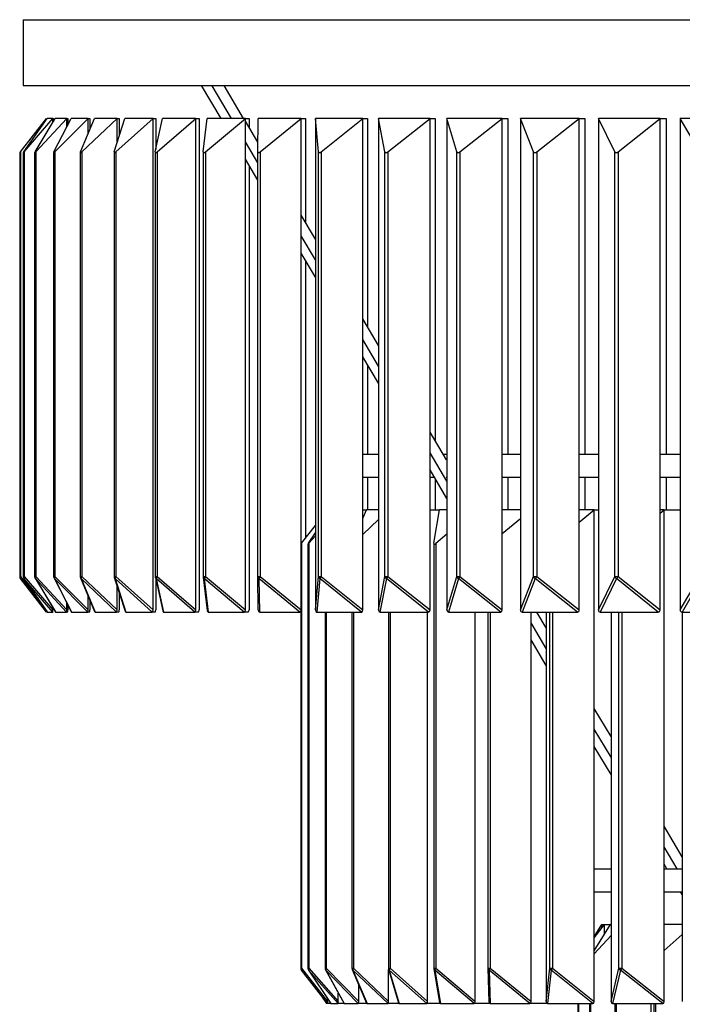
# Model space of a CAD drawing. Header units: millimetres. Extents: x 538 to 725, y 208 to 770.
# Tile 2 of 8: x 538 to 578, y 261 to 321. Entities that reach past the tile are written whole.
import ezdxf

# ---------------------------------------------------------------- set-up
doc = ezdxf.new("R2010")
doc.units = ezdxf.units.MM

msp = doc.modelspace()

# ---------------------------------------------------------------- linework, layer by layer
at = {"color": 7, "linetype": 'Continuous', "lineweight": 25}
for p, q in [((537.939, 320.77), (537.939, 316.77)), ((537.939, 320.77), (679.939, 320.77)), ((537.939, 316.77), (679.939, 316.77)), ((549.973, 314.77), (548.784, 316.77)), ((549.096, 316.77), (549.419, 316.753)), ((549.442, 316.77), (549.419, 316.753)), ((550.597, 314.77), (549.419, 316.753)), ((551.343, 314.77), (550.155, 316.77)), ((537.769, 312.744), (539.352, 314.77)), ((537.978, 312.744), (539.391, 314.77)), ((537.998, 312.744), (539.742, 314.77)), ((538.66, 312.744), (539.893, 314.77)), ((538.7, 312.744), (540.592, 314.77)), ((539.352, 314.715), (539.352, 314.77)), ((539.742, 314.77), (539.391, 314.77)), ((539.742, 314.77), (539.777, 314.77)), ((539.742, 314.522), (539.742, 314.77)), ((539.777, 314.77), (539.777, 314.579)), ((539.809, 312.744), (540.854, 314.77)), ((539.869, 312.744), (541.896, 314.77)), ((540.592, 314.77), (539.893, 314.77)), ((540.592, 314.77), (540.661, 314.77)), ((540.592, 314.261), (540.592, 314.77)), ((540.661, 314.77), (540.661, 314.396)), ((541.896, 314.77), (540.854, 314.77)), ((541.418, 312.744), (542.269, 314.77)), ((541.497, 312.744), (543.647, 314.77)), ((541.896, 314.77), (542, 314.77)), ((541.896, 313.883), (541.896, 314.77)), ((542, 314.77), (542, 314.13)), ((543.647, 314.77), (542.269, 314.77)), ((543.477, 312.744), (544.126, 314.77)), ((543.575, 312.744), (545.833, 314.77)), ((543.647, 314.77), (543.784, 314.77)), ((543.647, 313.275), (543.647, 314.77)), ((543.784, 314.77), (543.784, 313.702)), ((545.833, 314.77), (544.126, 314.77)), ((545.833, 314.77), (546.002, 314.77)), ((545.833, 284.894), (545.833, 314.77)), ((545.971, 312.744), (546.416, 314.77)), ((546.002, 314.77), (546.002, 312.884)), ((546.087, 312.744), (548.438, 314.77)), ((548.438, 314.77), (546.416, 314.77)), ((548.438, 314.77), (548.639, 314.77)), ((548.438, 284.894), (548.438, 314.77)), ((548.639, 314.77), (548.639, 284.894)), ((548.885, 312.744), (549.121, 314.77)), ((549.018, 312.744), (551.446, 314.77)), ((551.446, 314.77), (549.121, 314.77)), ((551.446, 314.77), (551.677, 314.77)), ((551.446, 284.894), (551.446, 314.77)), ((552.205, 313.32), (551.446, 314.598)), ((551.677, 314.77), (551.677, 314.209)), ((552.198, 312.744), (552.225, 314.77)), ((554.836, 314.77), (552.225, 314.77)), ((552.347, 312.744), (554.836, 314.77)), ((554.836, 314.77), (555.096, 314.77)), ((554.836, 284.894), (554.836, 314.77)), ((555.096, 314.77), (555.096, 308.456)), ((558.587, 314.77), (555.705, 314.77)), ((555.888, 312.744), (555.705, 314.77)), ((555.705, 314.77), (555.705, 284.894)), ((556.053, 312.744), (558.587, 314.77)), ((558.587, 314.77), (558.873, 314.77)), ((558.587, 284.894), (558.587, 314.77)), ((558.873, 314.77), (558.873, 302.1)), ((562.673, 314.77), (559.54, 314.77)), ((559.932, 312.744), (559.54, 314.77)), ((559.54, 314.77), (559.54, 284.894)), ((560.111, 312.744), (562.673, 314.77)), ((562.673, 314.77), (562.984, 314.77)), ((562.673, 284.894), (562.673, 314.77)), ((562.984, 314.77), (562.984, 295.183)), ((567.066, 314.77), (563.704, 314.77)), ((564.302, 312.744), (563.704, 314.77)), ((563.704, 314.77), (563.704, 284.894)), ((564.494, 312.744), (567.066, 314.77)), ((567.066, 314.77), (567.4, 314.77)), ((567.066, 284.894), (567.066, 314.77)), ((567.4, 314.77), (567.4, 294.37)), ((571.738, 314.77), (568.169, 314.77)), ((568.968, 312.744), (568.169, 314.77)), ((568.169, 314.77), (568.169, 284.894)), ((569.173, 312.744), (571.738, 314.77)), ((571.738, 314.77), (572.093, 314.77)), ((571.738, 284.894), (571.738, 314.77)), ((572.093, 314.77), (572.093, 294.37)), ((576.658, 314.77), (572.905, 314.77)), ((573.901, 312.744), (572.905, 314.77)), ((572.905, 314.77), (572.905, 284.894)), ((574.116, 312.744), (576.658, 314.77)), ((576.658, 314.77), (577.031, 314.77)), ((576.658, 284.894), (576.658, 314.77)), ((577.031, 314.77), (577.031, 294.37)), ((581.793, 314.77), (577.881, 314.77)), ((579.067, 312.744), (577.881, 314.77)), ((577.881, 314.77), (577.881, 284.894)), ((552.198, 312.077), (551.446, 313.342)), ((537.726, 312.689), (537.769, 312.744)), ((537.726, 312.689), (537.726, 286.92)), ((537.769, 312.744), (537.769, 286.92)), ((537.945, 312.69), (537.945, 286.92)), ((537.998, 312.744), (537.998, 286.92)), ((538.635, 312.693), (538.635, 286.92)), ((538.7, 312.744), (538.7, 286.92)), ((539.792, 312.697), (539.792, 286.92)), ((539.869, 312.744), (539.869, 286.92)), ((541.407, 312.703), (541.407, 286.92)), ((541.497, 312.744), (541.497, 286.92)), ((543.471, 312.71), (543.471, 286.92)), ((543.575, 312.744), (543.575, 286.92)), ((545.968, 312.719), (545.968, 286.92)), ((546.087, 312.744), (546.087, 286.92)), ((548.884, 312.73), (548.884, 286.92)), ((549.018, 312.744), (549.018, 286.92)), ((552.198, 286.92), (552.198, 312.744)), ((552.347, 312.744), (552.347, 286.92)), ((555.888, 286.92), (555.888, 312.744)), ((556.053, 312.744), (556.053, 286.92)), ((559.932, 286.92), (559.932, 312.744)), ((560.111, 312.744), (560.111, 286.92)), ((564.302, 286.92), (564.302, 312.744)), ((564.494, 312.744), (564.494, 286.92)), ((568.968, 286.92), (568.968, 312.744)), ((569.173, 312.744), (569.173, 286.92)), ((573.901, 286.92), (573.901, 312.744)), ((574.116, 312.744), (574.116, 286.92)), ((552.198, 311.026), (551.446, 312.292)), ((551.677, 311.903), (551.677, 284.894)), ((555.705, 307.43), (554.836, 308.893)), ((555.705, 306.175), (554.836, 307.637)), ((555.705, 305.124), (554.836, 306.587)), ((555.096, 306.15), (555.096, 289.252)), ((559.54, 300.977), (558.587, 302.582)), ((559.54, 299.722), (558.587, 301.326)), ((559.54, 298.671), (558.587, 300.276)), ((558.873, 299.794), (558.873, 294.37)), ((563.677, 294.016), (562.673, 295.707)), ((563.704, 292.716), (562.673, 294.452)), ((558.587, 294.37), (559.54, 294.37)), ((563.467, 294.37), (563.704, 294.37)), ((567.066, 294.37), (568.169, 294.37)), ((571.738, 294.37), (572.905, 294.37)), ((576.658, 294.37), (577.881, 294.37)), ((563.704, 291.665), (562.673, 293.401)), ((558.587, 292.97), (559.54, 292.97)), ((558.873, 292.97), (558.873, 290.97)), ((562.673, 292.97), (562.928, 292.97)), ((562.984, 292.877), (562.984, 290.97)), ((563.663, 292.97), (563.704, 292.97)), ((567.066, 292.97), (568.169, 292.97)), ((567.4, 292.97), (567.4, 290.97)), ((571.738, 292.97), (572.905, 292.97)), ((572.093, 292.97), (572.093, 290.97)), ((576.658, 292.97), (577.881, 292.97)), ((577.031, 292.97), (577.031, 290.97)), ((558.587, 290.457), (558.807, 290.97)), ((558.587, 290.97), (558.807, 290.97)), ((559.54, 290.97), (558.807, 290.97)), ((562.673, 290.97), (563.24, 290.97)), ((562.905, 288.944), (563.24, 290.97)), ((563.704, 290.97), (563.24, 290.97)), ((568.169, 290.97), (567.066, 290.97)), ((572.656, 290.97), (571.738, 290.97)), ((571.738, 290.238), (572.656, 290.97)), ((572.656, 261.094), (572.656, 290.97)), ((572.656, 290.97), (572.905, 290.97)), ((576.911, 290.97), (576.658, 290.97)), ((576.658, 290.771), (576.911, 290.97)), ((576.911, 261.094), (576.911, 290.97)), ((576.911, 290.97), (577.881, 290.97)), ((558.587, 289.483), (559.54, 290.386)), ((567.066, 289.543), (568.169, 290.445)), ((554.855, 288.944), (555.705, 290.032)), ((555.279, 288.944), (555.705, 289.579)), ((555.305, 288.944), (555.705, 289.397)), ((563.03, 288.944), (563.704, 289.515)), ((554.836, 288.92), (554.855, 288.944)), ((554.855, 288.944), (554.855, 263.12)), ((555.249, 288.891), (555.249, 263.12)), ((555.305, 288.944), (555.305, 263.12)), ((562.903, 288.925), (562.903, 263.12)), ((563.03, 288.944), (563.03, 263.12)), ((539.352, 284.77), (537.769, 286.797)), ((537.981, 286.806), (539.4, 284.772)), ((539.732, 284.77), (537.988, 286.797)), ((537.988, 286.797), (539.401, 284.77)), ((537.998, 286.92), (539.742, 284.894)), ((538.664, 286.817), (539.906, 284.776)), ((540.572, 284.77), (538.68, 286.797)), ((538.68, 286.797), (539.913, 284.77)), ((538.7, 286.92), (540.592, 284.894)), ((539.814, 286.829), (540.869, 284.783)), ((541.867, 284.77), (539.839, 286.797)), ((539.839, 286.797), (540.884, 284.77)), ((539.869, 286.92), (541.896, 284.894)), ((541.423, 286.843), (542.282, 284.794)), ((543.608, 284.77), (541.458, 286.797)), ((541.458, 286.797), (542.308, 284.77)), ((541.497, 286.92), (543.647, 284.894)), ((543.48, 286.859), (544.137, 284.811)), ((545.784, 284.77), (543.526, 286.797)), ((543.526, 286.797), (544.175, 284.77)), ((543.575, 286.92), (545.833, 284.894)), ((545.973, 286.878), (546.422, 284.832)), ((546.002, 286.745), (546.002, 284.894)), ((548.38, 284.77), (546.029, 286.797)), ((546.029, 286.797), (546.474, 284.77)), ((546.087, 286.92), (548.438, 284.894)), ((548.885, 286.897), (549.123, 284.858)), ((551.379, 284.77), (548.951, 286.797)), ((548.951, 286.797), (549.188, 284.77)), ((549.018, 286.92), (551.446, 284.894)), ((552.198, 286.92), (552.347, 286.92)), ((552.225, 284.894), (552.198, 286.92)), ((554.762, 284.77), (552.272, 286.797)), ((552.272, 286.797), (552.299, 284.77)), ((552.347, 286.92), (554.836, 284.894)), ((555.705, 284.894), (555.888, 286.92)), ((555.971, 286.797), (555.788, 284.77)), ((555.888, 286.92), (556.053, 286.92)), ((558.504, 284.77), (555.971, 286.797)), ((556.053, 286.92), (558.587, 284.894)), ((559.54, 284.894), (559.932, 286.92)), ((560.022, 286.797), (559.63, 284.77)), ((559.932, 286.92), (560.111, 286.92)), ((562.583, 284.77), (560.022, 286.797)), ((560.111, 286.92), (562.673, 284.894)), ((563.704, 284.894), (564.302, 286.92)), ((564.398, 286.797), (563.801, 284.77)), ((564.302, 286.92), (564.494, 286.92)), ((566.97, 284.77), (564.398, 286.797)), ((564.494, 286.92), (567.066, 284.894)), ((568.169, 284.894), (568.968, 286.92)), ((569.071, 286.797), (568.271, 284.77)), ((568.968, 286.92), (569.173, 286.92)), ((571.636, 284.77), (569.071, 286.797)), ((569.173, 286.92), (571.738, 284.894)), ((572.905, 284.894), (573.901, 286.92)), ((574.009, 286.797), (573.013, 284.77)), ((573.901, 286.92), (574.116, 286.92)), ((576.551, 284.77), (574.009, 286.797)), ((574.116, 286.92), (576.658, 284.894)), ((577.881, 284.894), (579.067, 286.92)), ((579.179, 286.797), (577.993, 284.77)), ((543.647, 284.894), (543.647, 286.338)), ((541.896, 284.894), (541.896, 285.714)), ((542, 285.467), (542, 284.894)), ((543.784, 285.91), (543.784, 284.894)), ((539.742, 284.894), (539.742, 285.046)), ((539.777, 284.989), (539.777, 284.894)), ((540.592, 284.894), (540.592, 285.321)), ((540.661, 285.186), (540.661, 284.894)), ((539.352, 284.839), (539.352, 284.77)), ((539.401, 284.77), (539.732, 284.77)), ((539.767, 284.77), (539.732, 284.77)), ((539.913, 284.77), (540.572, 284.77)), ((540.641, 284.77), (540.572, 284.77)), ((540.884, 284.77), (541.867, 284.77)), ((541.97, 284.77), (541.867, 284.77)), ((542.308, 284.77), (543.608, 284.77)), ((543.745, 284.77), (543.608, 284.77)), ((544.175, 284.77), (545.784, 284.77)), ((545.953, 284.77), (545.784, 284.77)), ((546.474, 284.77), (548.38, 284.77)), ((548.581, 284.77), (548.38, 284.77)), ((549.188, 284.77), (551.379, 284.77)), ((551.61, 284.77), (551.379, 284.77)), ((552.299, 284.77), (554.762, 284.77)), ((554.813, 284.77), (554.762, 284.77)), ((554.813, 284.797), (554.813, 263.12)), ((555.788, 284.77), (558.504, 284.77)), ((556.291, 284.77), (556.291, 263.12)), ((557.928, 284.77), (557.928, 263.12)), ((559.63, 284.77), (562.583, 284.77)), ((560.14, 284.77), (560.14, 263.12)), ((562.527, 261.094), (562.527, 284.77)), ((563.801, 284.77), (566.97, 284.77)), ((565.423, 261.094), (565.423, 284.77)), ((566.186, 284.77), (566.186, 263.12)), ((568.271, 284.77), (571.636, 284.77)), ((568.813, 261.094), (568.813, 284.77)), ((569.74, 283.816), (569.172, 284.77)), ((569.74, 284.77), (569.74, 261.094)), ((573.013, 284.77), (576.551, 284.77)), ((573.675, 284.77), (573.675, 261.094)), ((577.993, 284.77), (581.681, 284.77)), ((578.01, 284.77), (578.01, 261.094)), ((569.74, 282.561), (568.813, 284.12)), ((569.74, 281.51), (568.813, 283.07)), ((573.675, 277.194), (572.656, 278.908)), ((573.675, 275.938), (572.656, 277.653)), ((573.675, 274.888), (572.656, 276.602)), ((578.01, 269.899), (576.911, 271.749)), ((577.697, 269.17), (576.911, 270.493)), ((577.073, 269.17), (576.911, 269.443)), ((572.656, 269.17), (573.675, 269.17)), ((576.911, 269.17), (578.01, 269.17)), ((572.656, 267.77), (573.675, 267.77)), ((576.911, 267.77), (578.01, 267.77)), ((578.01, 267.593), (577.905, 267.77)), ((572.656, 264.184), (573.639, 265.77)), ((572.656, 264.961), (573.289, 265.77)), ((572.656, 265.026), (573.117, 265.77)), ((573.117, 265.551), (573.117, 265.77)), ((573.117, 265.77), (573.639, 265.77)), ((573.289, 265.205), (573.289, 265.77)), ((573.675, 265.77), (573.639, 265.77)), ((578.01, 265.77), (576.911, 265.77)), ((576.911, 264.205), (578.01, 265.165)), ((572.656, 263.998), (573.675, 265.1)), ((554.855, 263.12), (556.439, 261.094)), ((556.439, 260.97), (554.855, 262.997)), ((555.283, 263.009), (556.648, 260.973)), ((557.082, 260.97), (555.292, 262.997)), ((555.292, 262.997), (556.651, 260.97)), ((555.305, 263.12), (557.095, 261.094)), ((556.316, 263.024), (557.445, 260.98)), ((558.314, 260.97), (556.337, 262.997)), ((556.337, 262.997), (557.457, 260.97)), ((556.363, 263.12), (558.34, 261.094)), ((557.944, 263.042), (558.82, 260.993)), ((560.118, 260.97), (557.978, 262.997)), ((557.978, 262.997), (558.845, 260.97)), ((558.017, 263.12), (560.157, 261.094)), ((560.149, 263.063), (560.76, 261.015)), ((560.157, 261.094), (560.157, 263.035)), ((562.476, 260.97), (560.197, 262.997)), ((560.197, 262.997), (560.801, 260.97)), ((560.248, 263.12), (562.527, 261.094)), ((562.906, 263.088), (563.244, 261.045)), ((565.361, 260.97), (562.968, 262.997)), ((562.968, 262.997), (563.303, 260.97)), ((563.03, 263.12), (565.423, 261.094)), ((566.186, 263.12), (566.186, 263.12)), ((566.186, 263.12), (566.186, 263.114)), ((566.186, 263.114), (566.248, 261.084)), ((568.739, 260.97), (566.259, 262.997)), ((566.259, 262.997), (566.322, 260.97)), ((566.333, 263.12), (568.813, 261.094)), ((569.74, 261.094), (569.951, 263.12)), ((570.034, 262.997), (569.823, 260.97)), ((569.951, 263.12), (570.118, 263.12)), ((572.573, 260.97), (570.034, 262.997)), ((570.118, 263.12), (572.656, 261.094)), ((573.675, 261.094), (574.158, 263.12)), ((574.25, 262.997), (573.768, 260.97)), ((574.158, 263.12), (574.343, 263.12)), ((576.819, 260.97), (574.25, 262.997)), ((574.343, 263.12), (576.911, 261.094)), ((557.095, 261.094), (557.095, 261.613)), ((558.34, 261.094), (558.34, 262.117)), ((556.083, 261.426), (556.387, 260.973)), ((556.651, 260.97), (556.39, 260.97)), ((556.439, 261.094), (556.439, 261.286)), ((556.439, 261.094), (556.439, 260.97)), ((556.651, 260.97), (557.082, 260.97)), ((557.457, 260.97), (557.082, 260.97)), ((557.457, 260.97), (558.314, 260.97)), ((558.845, 260.97), (558.314, 260.97)), ((558.845, 260.97), (560.118, 260.97)), ((560.801, 260.97), (560.118, 260.97)), ((560.801, 260.97), (562.476, 260.97)), ((563.303, 260.97), (562.476, 260.97)), ((563.303, 260.97), (565.361, 260.97)), ((566.322, 260.97), (565.361, 260.97)), ((566.322, 260.97), (568.739, 260.97)), ((569.823, 260.97), (568.739, 260.97)), ((569.823, 260.97), (572.573, 260.97)), ((571.663, 260.97), (571.663, 237.92)), ((572.358, 260.97), (572.358, 237.92)), ((573.768, 260.97), (576.819, 260.97)), ((573.906, 260.97), (573.906, 237.92)), ((576.114, 235.894), (576.114, 260.97)), ((576.271, 260.97), (576.271, 237.92))]:
    msp.add_line(p, q, dxfattribs=at)
at = {"color": 8, "linetype": 'Continuous', "lineweight": 25}
for p, q in [((537.726, 286.92), (537.769, 286.92)), ((537.769, 286.92), (539.001, 285.343)), ((537.945, 286.92), (537.998, 286.92)), ((537.981, 286.806), (537.988, 286.797)), ((538.635, 286.92), (538.7, 286.92)), ((539.792, 286.92), (539.869, 286.92)), ((541.407, 286.92), (541.497, 286.92)), ((543.471, 286.92), (543.575, 286.92)), ((545.968, 286.92), (546.087, 286.92)), ((548.884, 286.92), (549.018, 286.92)), ((556.363, 284.77), (556.363, 263.12)), ((558.017, 284.77), (558.017, 263.12)), ((560.248, 284.77), (560.248, 263.12)), ((566.333, 284.77), (566.333, 263.12)), ((569.951, 263.12), (569.951, 284.77)), ((570.118, 284.77), (570.118, 263.12)), ((574.158, 263.12), (574.158, 284.77)), ((574.343, 284.77), (574.343, 263.12)), ((554.813, 263.12), (554.855, 263.12)), ((555.249, 263.12), (555.305, 263.12)), ((556.291, 263.12), (556.363, 263.12)), ((557.928, 263.12), (558.017, 263.12)), ((560.14, 263.12), (560.248, 263.12)), ((562.903, 263.12), (563.03, 263.12)), ((566.186, 263.12), (566.333, 263.12)), ((571.705, 260.97), (571.705, 237.92)), ((572.421, 260.97), (572.421, 237.92)), ((573.993, 260.97), (573.993, 237.92)), ((576.384, 260.97), (576.384, 237.92))]:
    msp.add_line(p, q, dxfattribs=at)
at = {"color": 8, "linetype": 'Continuous', "lineweight": 25, "flags": 128}
for points in [[(538.664, 286.817), (538.67, 286.809), (538.68, 286.797)], [(555.283, 263.009), (555.283, 263.009), (555.292, 262.997)]]:
    msp.add_lwpolyline(points, dxfattribs=at)
at = {"color": 7, "linetype": 'Continuous', "lineweight": 25}
for centre, radius, start, end in [((537.926, 286.92), 0.2, 180, 218), ((537.868, 286.859), 0.117, 148.18121, 211.81879), ((538.145, 286.92), 0.2, 180, 214.88331), ((538.101, 286.85), 0.124, 145.57524, 205.10508), ((538.835, 286.92), 0.2, 180, 211.31751), ((538.81, 286.839), 0.137, 143.60273, 197.94016), ((539.992, 286.92), 0.2, 180, 207.27702), ((539.991, 286.826), 0.155, 142.23039, 190.52238), ((541.607, 286.92), 0.2, 180, 202.75326), ((541.639, 286.807), 0.182, 141.37536, 183.06936), ((543.671, 286.92), 0.2, 180, 197.7645), ((543.746, 286.781), 0.221, 140.92552, 175.79076), ((546.168, 286.92), 0.2, 180, 192.3653), ((546.304, 286.743), 0.28, 140.76443, 168.863), ((549.084, 286.92), 0.2, 180, 186.6517), ((549.307, 286.685), 0.373, 140.79184, 162.41323), ((552.344, 286.925), 0.147, 181.84001, 240.70998), ((552.76, 286.586), 0.531, 140.93455, 156.51547), ((556.046, 286.937), 0.159, 185.97512, 241.68018), ((556.712, 286.39), 0.846, 141.14788, 151.19683), ((560.102, 286.95), 0.172, 189.84263, 242.2973), ((561.466, 285.84), 1.733, 141.41102, 146.44906), ((564.484, 286.964), 0.188, 193.4194, 242.61943), ((577.998, 276.264), 17.202, 141.72028, 142.24088), ((569.165, 286.979), 0.205, 196.69598, 242.69277), ((567.137, 288.506), 2.58, 318.5285, 322.08275), ((574.112, 286.996), 0.224, 199.67315, 242.55219), ((573.09, 287.707), 1.293, 315.26318, 322.51148), ((555.013, 263.12), 0.2, 180, 218), ((554.954, 263.059), 0.117, 148.18121, 211.81879), ((555.449, 263.12), 0.2, 180, 213.84446), ((555.41, 263.047), 0.128, 144.90673, 202.9585), ((556.491, 263.12), 0.2, 180, 208.90961), ((556.48, 263.031), 0.147, 142.69838, 193.43036), ((558.128, 263.12), 0.2, 180, 203.15514), ((558.157, 263.009), 0.179, 141.43043, 183.69699), ((560.34, 263.12), 0.2, 180, 196.6074), ((560.428, 262.974), 0.232, 140.86908, 174.22889), ((563.103, 263.12), 0.2, 180, 189.39471), ((563.281, 262.916), 0.323, 140.76066, 165.40865), ((566.719, 262.807), 0.497, 140.9045, 157.47456), ((570.11, 263.139), 0.16, 186.51588, 241.78314), ((570.83, 262.548), 0.914, 141.18087, 150.52011), ((574.333, 263.156), 0.179, 191.4555, 242.4726), ((576.656, 261.283), 2.954, 141.54139, 144.53051)]:
    msp.add_arc(centre, radius, start, end, dxfattribs=at)
at = {"color": 8, "linetype": 'Continuous', "lineweight": 25}
for centre, radius, start, end in [((539.908, 286.878), 0.106, 207.39062, 229.21032), ((541.529, 286.888), 0.115, 203.02723, 232.01471), ((543.598, 286.899), 0.125, 198.3682, 234.43868), ((546.102, 286.908), 0.133, 193.32801, 236.71411), ((549.025, 286.918), 0.142, 188.41749, 238.50642), ((556.406, 263.073), 0.102, 208.96652, 228.03178), ((558.049, 263.087), 0.114, 203.40425, 231.79788), ((560.27, 263.101), 0.127, 197.32342, 234.9141), ((563.041, 263.113), 0.137, 190.74155, 237.69388), ((566.331, 263.124), 0.146, 183.80073, 240.41002)]:
    msp.add_arc(centre, radius, start, end, dxfattribs=at)
at = {"color": 7, "linetype": 'Continuous', "lineweight": 25}
for centre, major_axis, ratio, start_param, end_param in [((538.145, 312.945), (0.2, 0.256), 0.039606, 2.509276, 3.835727), ((538.835, 312.945), (0.199, 0.256), 0.079321, 2.54006, 3.86651), ((539.992, 312.945), (0.198, 0.255), 0.119253, 2.570587, 3.897037), ((541.607, 312.945), (0.196, 0.254), 0.159513, 2.600712, 3.927162), ((543.671, 312.945), (0.193, 0.253), 0.20021, 2.630271, 3.956721), ((546.168, 312.945), (0.191, 0.252), 0.241452, 2.659064, 3.985514), ((549.084, 312.945), (0.187, 0.25), 0.283349, 2.686847, 4.013298), ((552.398, 312.945), (0.183, 0.249), 0.326003, 2.71331, 4.03976), ((556.088, 312.945), (0.178, 0.247), 0.369507, 2.738043, 4.064494), ((560.13, 312.945), (0.172, 0.246), 0.413937, 2.760495, 4.086945), ((564.496, 312.945), (0.166, 0.244), 0.459331, 2.779898, 4.106348), ((569.159, 312.945), (0.158, 0.243), 0.505666, 2.795157, 4.121608), ((574.086, 312.945), (0.148, 0.242), 0.552799, 2.804663, 4.131114), ((555.449, 289.145), (0.2, 0.256), 0.051706, 2.518687, 3.845137), ((563.103, 289.145), (0.189, 0.251), 0.263378, 2.673806, 4.000256), ((539.715, 285.095), (-0.017, 0.325), 0.063726, 3.138354, 4.039182), ((540.539, 285.095), (-0.033, 0.325), 0.126052, 3.128668, 4.029497), ((540.608, 285.095), (-0.033, 0.325), 0.126052, 3.128668, 4.029497), ((541.818, 285.095), (-0.051, 0.325), 0.185615, 3.112645, 4.013473), ((541.921, 285.095), (-0.051, 0.325), 0.185615, 3.112645, 4.013473), ((543.543, 285.095), (-0.069, 0.324), 0.24115, 3.090526, 3.991354), ((543.68, 285.095), (-0.069, 0.324), 0.24115, 3.090526, 3.991354), ((545.704, 285.095), (-0.088, 0.324), 0.291545, 3.062763, 3.963591), ((545.873, 285.095), (-0.088, 0.324), 0.291545, 3.062763, 3.963591), ((548.285, 285.095), (-0.108, 0.323), 0.335924, 3.030097, 3.930925), ((548.486, 285.095), (-0.108, 0.323), 0.335924, 3.030097, 3.930925), ((551.27, 285.095), (-0.128, 0.321), 0.373729, 2.993605, 3.894433), ((551.501, 285.095), (-0.128, 0.321), 0.373729, 2.993605, 3.894433), ((552.422, 285.095), (0.149, 0.319), 0.404781, 2.42768, 3.328508), ((554.639, 285.095), (-0.149, 0.319), 0.404781, 2.954677, 3.855505), ((555.923, 285.095), (0.17, 0.317), 0.429299, 2.467459, 3.368287), ((558.369, 285.095), (-0.17, 0.317), 0.429299, 2.914898, 3.815726), ((559.777, 285.095), (0.19, 0.313), 0.447854, 2.506493, 3.407321), ((562.436, 285.095), (-0.19, 0.313), 0.447854, 2.875864, 3.776693), ((563.958, 285.095), (0.21, 0.31), 0.461268, 2.543366, 3.444194), ((566.812, 285.095), (-0.21, 0.31), 0.461268, 2.838991, 3.739819), ((568.439, 285.095), (0.228, 0.307), 0.470491, 2.576983, 3.477812), ((571.469, 285.095), (-0.228, 0.307), 0.470491, 2.805374, 3.706202), ((573.189, 285.095), (0.244, 0.303), 0.476479, 2.606614, 3.507442), ((576.375, 285.095), (-0.244, 0.303), 0.476479, 2.775743, 3.676572), ((578.177, 285.095), (0.258, 0.3), 0.480103, 2.631857, 3.532685), ((539.946, 285.095), (0.033, 0.325), 0.126052, 2.976864, 3.154517), ((540.933, 285.095), (0.051, 0.325), 0.185615, 2.892725, 3.17054), ((542.373, 285.095), (0.069, 0.324), 0.24115, 2.806694, 3.192659), ((544.255, 285.095), (0.088, 0.324), 0.291545, 2.718544, 3.220423), ((546.569, 285.095), (0.108, 0.323), 0.335924, 2.628398, 3.253089), ((549.297, 285.095), (0.128, 0.321), 0.373729, 2.536768, 3.28958), ((556.411, 261.295), (0.022, 0.325), 0.082953, 2.437068, 3.147106), ((557.061, 261.295), (-0.022, 0.325), 0.082953, 3.136079, 4.036908), ((557.499, 261.295), (0.044, 0.325), 0.162808, 2.925728, 3.163552), ((558.271, 261.295), (-0.044, 0.325), 0.162808, 3.119634, 4.020462), ((558.909, 261.295), (0.067, 0.324), 0.236629, 2.814066, 3.190558), ((560.055, 261.295), (-0.067, 0.324), 0.236629, 3.092627, 3.993456), ((560.885, 261.295), (0.092, 0.324), 0.301865, 2.698841, 3.227231), ((562.393, 261.295), (-0.092, 0.324), 0.301865, 3.055954, 3.956782), ((563.405, 261.295), (0.118, 0.322), 0.356628, 2.58039, 3.271867), ((565.258, 261.295), (-0.118, 0.322), 0.356628, 3.011318, 3.912146), ((566.442, 261.295), (0.146, 0.32), 0.399989, 2.420977, 3.321806), ((568.619, 261.295), (-0.146, 0.32), 0.399989, 2.96138, 3.862208), ((569.96, 261.295), (0.173, 0.316), 0.432149, 2.47283, 3.373658), ((572.436, 261.295), (-0.173, 0.316), 0.432149, 2.909528, 3.810356), ((573.92, 261.295), (0.199, 0.312), 0.454344, 2.523081, 3.42391), ((576.667, 261.295), (-0.199, 0.312), 0.454344, 2.859276, 3.760104)]:
    msp.add_ellipse(centre, major_axis=major_axis, ratio=ratio, start_param=start_param, end_param=end_param, dxfattribs=at)

doc.saveas('drawing.dxf')
